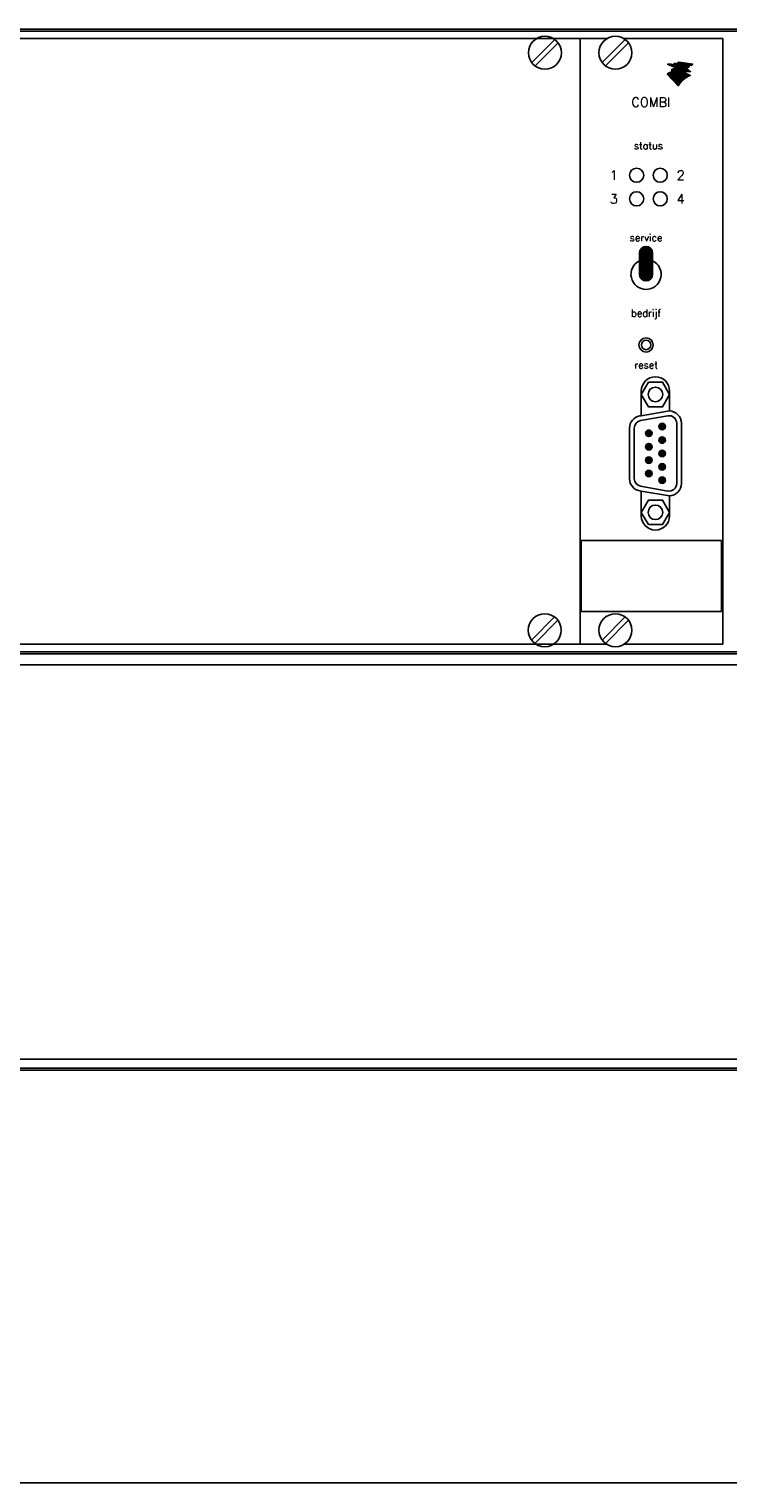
# Model space of a CAD drawing. Extents: x 0 to 599, y 0 to 420.
# Tile 5 of 10: x 141 to 170, y 299 to 361. Entities that reach past the tile are written whole.
import ezdxf
from ezdxf.enums import TextEntityAlignment as Align

# ---------------------------------------------------------------- set-up
doc = ezdxf.new("R2010")
doc.units = 0
doc.header["$MEASUREMENT"] = 0
doc.layers.get('0').update_dxf_attribs({"linetype": 'CONTINUOUS'})
doc.layers.add('L018', color=7, linetype='CONTINUOUS')
doc.layers.add('L035', color=2, linetype='CONTINUOUS')
doc.styles.add('ROMAND', font='ROMAND.shx')

# ---------------------------------------------------------------- blocks, each defined once
blk = doc.blocks.new('*X12')
at = {"color": 0}
for p, q in [((97.6, 174.53), (98.97, 175.9)), ((97.6, 174.25), (99.23, 175.88)), ((97.6, 173.97), (99.46, 175.82)), ((97.65, 174.86), (98.64, 175.85)), ((97.6, 173.68), (99.65, 175.74)), ((97.6, 173.4), (99.83, 175.63)), ((97.6, 173.12), (99.98, 175.5)), ((97.6, 172.84), (100.11, 175.35)), ((97.6, 172.55), (100.22, 175.18)), ((97.6, 172.27), (100.31, 174.98)), ((97.6, 171.99), (100.38, 174.76)), ((97.6, 171.7), (100.4, 174.5)), ((97.6, 171.42), (100.4, 174.22)), ((97.6, 171.14), (100.4, 173.94)), ((97.6, 170.86), (100.4, 173.66)), ((97.6, 170.57), (100.4, 173.37)), ((97.6, 170.29), (100.4, 173.09)), ((97.6, 170.01), (100.4, 172.81)), ((97.62, 169.75), (100.4, 172.52)), ((97.68, 169.53), (100.4, 172.24)), ((97.77, 169.33), (100.4, 171.96)), ((97.88, 169.16), (100.4, 171.68)), ((98.01, 169.01), (100.4, 171.39)), ((98.17, 168.88), (100.4, 171.11)), ((98.34, 168.77), (100.4, 170.83)), ((98.53, 168.68), (100.4, 170.54)), ((98.76, 168.62), (100.4, 170.26)), ((99.02, 168.6), (100.4, 169.98)), ((99.35, 168.64), (100.36, 169.65))]:
    blk.add_line(p, q, dxfattribs=at)
blk = doc.blocks.new('*X13')
at = {"color": 0}
for p, q in [((101.74, 137.09), (102.51, 137.86)), ((101.77, 137.41), (102.19, 137.83)), ((101.8, 136.87), (102.73, 137.8)), ((101.92, 136.71), (102.89, 137.68)), ((102.08, 136.58), (103.02, 137.52)), ((102.28, 136.5), (103.1, 137.32)), ((102.56, 136.51), (103.09, 137.04))]:
    blk.add_line(p, q, dxfattribs=at)
blk = doc.blocks.new('*X6')
at = {"color": 0}
for p, q in [((122.38, 22.4), (122.44, 22.45)), ((122.49, 22.37), (122.61, 22.48)), ((122.61, 22.34), (122.78, 22.52)), ((122.72, 22.31), (122.96, 22.55)), ((122.83, 22.28), (123.14, 22.59)), ((122.94, 22.25), (123.33, 22.64)), ((123.05, 22.22), (123.47, 22.64)), ((123.16, 22.18), (123.58, 22.61)), ((123.27, 22.15), (123.7, 22.58)), ((123.38, 22.12), (123.81, 22.56)), ((123.49, 22.09), (123.93, 22.53)), ((123.6, 22.06), (124.04, 22.5)), ((123.71, 22.03), (124.16, 22.48)), ((123.82, 22), (124.28, 22.45)), ((123.94, 21.97), (124.39, 22.43)), ((124.05, 21.94), (124.51, 22.4)), ((124.16, 21.91), (124.62, 22.37)), ((124.27, 21.88), (124.74, 22.35)), ((124.38, 21.85), (124.85, 22.32)), ((124.49, 21.82), (124.97, 22.29)), ((124.6, 21.79), (125.08, 22.27)), ((124.71, 21.76), (125.2, 22.24)), ((124.82, 21.73), (125.31, 22.22)), ((124.93, 21.7), (125.43, 22.19)), ((125.04, 21.66), (125.54, 22.16)), ((125.15, 21.63), (125.66, 22.14)), ((125.27, 21.6), (125.77, 22.11)), ((125.38, 21.57), (125.89, 22.08)), ((125.49, 21.54), (126, 22.06)), ((125.6, 21.51), (126.12, 22.03)), ((125.71, 21.48), (126.23, 22.01)), ((125.82, 21.45), (126.35, 21.98)), ((125.93, 21.42), (126.46, 21.95)), ((126.04, 21.39), (126.58, 21.93)), ((126.15, 21.36), (126.69, 21.9)), ((126.26, 21.33), (126.81, 21.87)), ((126.37, 21.3), (126.92, 21.85)), ((126.48, 21.27), (127.04, 21.82)), ((126.6, 21.24), (127.15, 21.8)), ((126.71, 21.21), (127.27, 21.77)), ((126.82, 21.18), (127.38, 21.74)), ((126.93, 21.14), (127.5, 21.72)), ((127.04, 21.11), (127.62, 21.69)), ((127.15, 21.08), (127.73, 21.66)), ((127.26, 21.05), (127.85, 21.64)), ((127.37, 21.02), (127.96, 21.61)), ((127.48, 20.99), (128.08, 21.59)), ((127.59, 20.96), (128.19, 21.56)), ((127.7, 20.93), (128.31, 21.53)), ((127.81, 20.9), (128.42, 21.51)), ((127.93, 20.87), (128.54, 21.48)), ((128.04, 20.84), (128.65, 21.45)), ((128.15, 20.81), (128.77, 21.43)), ((128.26, 20.78), (128.88, 21.4)), ((128.37, 20.75), (129, 21.38)), ((128.48, 20.72), (129.11, 21.35)), ((128.59, 20.69), (129.23, 21.32)), ((128.7, 20.66), (129.34, 21.3)), ((128.81, 20.62), (129.46, 21.27)), ((128.92, 20.59), (129.57, 21.24)), ((129.03, 20.56), (129.69, 21.22)), ((129.24, 20.63), (129.8, 21.19)), ((129.5, 20.75), (129.92, 21.17)), ((129.79, 20.89), (130.03, 21.14)), ((130.1, 21.07), (130.15, 21.11))]:
    blk.add_line(p, q, dxfattribs=at)
blk = doc.blocks.new('*X7')
at = {"color": 0}
for p, q in [((124.46, 22.92), (124.55, 23.01)), ((124.58, 22.9), (124.79, 23.11)), ((124.7, 22.88), (125.06, 23.23)), ((124.82, 22.86), (125.23, 23.27)), ((124.94, 22.83), (125.35, 23.25)), ((125.06, 22.81), (125.48, 23.23)), ((125.18, 22.79), (125.6, 23.21)), ((125.3, 22.77), (125.72, 23.19)), ((125.42, 22.74), (125.85, 23.17)), ((125.54, 22.72), (125.97, 23.16)), ((125.65, 22.7), (126.09, 23.14)), ((125.77, 22.68), (126.22, 23.12)), ((125.89, 22.66), (126.34, 23.1)), ((126.01, 22.63), (126.46, 23.08)), ((126.13, 22.61), (126.58, 23.06)), ((126.25, 22.59), (126.71, 23.05)), ((126.37, 22.57), (126.83, 23.03)), ((126.49, 22.54), (126.95, 23.01)), ((126.61, 22.52), (127.08, 22.99)), ((126.73, 22.5), (127.2, 22.97)), ((126.85, 22.48), (127.32, 22.95)), ((126.97, 22.46), (127.44, 22.93)), ((127.08, 22.43), (127.57, 22.92)), ((127.2, 22.41), (127.69, 22.9)), ((127.32, 22.39), (127.81, 22.88)), ((127.44, 22.37), (127.94, 22.86)), ((127.56, 22.34), (128.06, 22.84)), ((127.68, 22.32), (128.18, 22.82)), ((127.8, 22.3), (128.31, 22.8)), ((127.92, 22.28), (128.43, 22.79)), ((128.04, 22.25), (128.55, 22.77)), ((128.16, 22.23), (128.67, 22.75)), ((128.28, 22.21), (128.8, 22.73)), ((128.4, 22.19), (128.92, 22.71)), ((128.51, 22.17), (129.04, 22.69)), ((128.63, 22.14), (129.17, 22.68)), ((128.75, 22.12), (129.29, 22.66)), ((128.87, 22.1), (129.41, 22.64)), ((128.99, 22.08), (129.53, 22.62)), ((129.11, 22.05), (129.66, 22.6)), ((129.23, 22.03), (129.78, 22.58)), ((129.35, 22.01), (129.9, 22.56)), ((129.47, 21.99), (130.03, 22.55)), ((129.59, 21.96), (130.15, 22.53)), ((129.71, 21.94), (130.27, 22.51)), ((129.82, 21.92), (130.39, 22.49)), ((129.94, 21.9), (130.52, 22.47)), ((130.06, 21.88), (130.64, 22.45)), ((130.18, 21.85), (130.76, 22.43)), ((130.3, 21.83), (130.89, 22.42)), ((130.42, 21.81), (131.01, 22.4)), ((130.54, 21.79), (131.13, 22.38)), ((130.66, 21.76), (131.26, 22.36)), ((130.78, 21.74), (131.38, 22.34)), ((130.9, 21.72), (131.5, 22.32)), ((131.02, 21.7), (131.62, 22.31)), ((131.46, 22), (131.75, 22.29))]:
    blk.add_line(p, q, dxfattribs=at)
blk = doc.blocks.new('*X8')
at = {"color": 0}
for p, q in [((0.41, 10.45), (0.43, 10.47)), ((0.51, 10.41), (0.57, 10.47)), ((0.61, 10.37), (0.71, 10.47)), ((0.71, 10.33), (0.85, 10.47)), ((0.81, 10.29), (1, 10.47)), ((0.91, 10.25), (1.15, 10.48)), ((1.02, 10.21), (1.29, 10.49)), ((1.12, 10.17), (1.44, 10.49)), ((1.22, 10.13), (1.59, 10.5)), ((1.32, 10.09), (1.75, 10.52)), ((1.42, 10.04), (1.9, 10.53)), ((1.52, 10), (2.03, 10.52)), ((1.62, 9.96), (2.14, 10.48)), ((1.72, 9.92), (2.25, 10.45)), ((1.82, 9.88), (2.35, 10.41)), ((1.92, 9.84), (2.46, 10.38)), ((2.02, 9.8), (2.57, 10.35)), ((2.12, 9.76), (2.67, 10.31)), ((2.22, 9.72), (2.78, 10.28)), ((2.32, 9.68), (2.89, 10.24)), ((2.39, 7.2), (2.73, 7.54)), ((2.4, 7.35), (2.57, 7.52)), ((2.41, 7.5), (2.42, 7.51)), ((2.42, 7.79), (2.77, 8.14)), ((2.43, 9.64), (2.99, 10.21)), ((2.43, 7.94), (2.61, 8.13)), ((2.44, 8.09), (2.46, 8.12)), ((2.52, 7.19), (2.89, 7.56)), ((2.53, 9.6), (3.1, 10.17)), ((2.56, 7.79), (2.94, 8.17)), ((2.63, 9.56), (3.21, 10.14)), ((2.67, 7.2), (3.06, 7.59)), ((2.71, 7.8), (3.11, 8.2)), ((2.73, 9.52), (3.31, 10.1)), ((2.83, 9.48), (3.42, 10.07)), ((2.83, 7.21), (3.24, 7.63)), ((2.86, 7.81), (3.29, 8.24)), ((2.93, 9.43), (3.53, 10.03)), ((2.98, 7.23), (3.43, 7.67)), ((3.03, 9.39), (3.63, 10)), ((3.03, 7.84), (3.48, 8.29)), ((3.08, 6.48), (3.73, 7.12)), ((3.13, 9.35), (3.74, 9.96)), ((3.14, 7.25), (3.63, 7.73)), ((3.2, 7.87), (3.69, 8.35)), ((3.23, 9.31), (3.85, 9.93)), ((3.26, 6.51), (3.93, 7.18)), ((3.32, 7.28), (3.85, 7.81)), ((3.33, 9.27), (3.95, 9.89)), ((3.39, 7.91), (3.91, 8.44)), ((3.43, 9.23), (4.06, 9.86)), ((3.44, 6.55), (4.15, 7.26)), ((3.51, 7.33), (4.08, 7.9)), ((3.53, 9.19), (4.17, 9.82)), ((3.59, 7.97), (4.17, 8.55)), ((3.63, 9.15), (4.27, 9.79)), ((3.64, 6.61), (4.38, 7.35)), ((3.72, 7.4), (4.34, 8.02)), ((3.74, 9.11), (4.38, 9.75)), ((3.81, 8.05), (4.46, 8.71)), ((3.84, 9.07), (4.49, 9.72)), ((3.85, 6.68), (4.64, 7.47)), ((3.94, 9.03), (4.59, 9.68)), ((3.94, 7.47), (4.63, 8.17)), ((4.04, 8.99), (4.7, 9.65)), ((4.06, 8.16), (5.34, 9.44)), ((4.08, 6.76), (4.94, 7.62)), ((4.14, 8.95), (4.81, 9.61)), ((4.17, 7.57), (4.95, 8.35)), ((4.24, 8.91), (4.91, 9.58)), ((4.33, 6.88), (5.28, 7.82)), ((4.34, 8.87), (5.02, 9.54)), ((4.35, 8.31), (5.45, 9.41)), ((4.44, 8.82), (5.13, 9.51)), ((4.44, 7.69), (5.98, 9.23)), ((4.54, 8.78), (5.23, 9.48)), ((4.63, 7.03), (5.66, 8.07)), ((4.64, 6.19), (5.79, 7.34)), ((4.7, 8.52), (5.55, 9.37)), ((4.73, 7.85), (6.09, 9.2)), ((4.94, 8.62), (5.66, 9.34)), ((4.94, 6.36), (6.22, 7.63)), ((4.96, 7.23), (6.73, 8.99)), ((5.04, 8.58), (5.77, 9.3)), ((5.1, 8.07), (6.19, 9.16)), ((5.14, 8.54), (5.87, 9.27)), ((5.29, 6.56), (6.56, 7.83)), ((5.35, 7.47), (6.83, 8.95)), ((5.45, 5.73), (6.85, 7.13)), ((5.54, 8.37), (6.3, 9.13)), ((5.65, 8.33), (6.41, 9.09)), ((5.72, 6.85), (7.58, 8.71)), ((5.75, 8.29), (6.51, 9.06)), ((5.83, 5.97), (7.14, 7.28)), ((5.85, 8.25), (6.62, 9.02)), ((5.87, 7.85), (6.94, 8.92)), ((6.25, 8.09), (7.05, 8.88)), ((6.32, 6.32), (7.4, 7.4)), ((6.35, 8.05), (7.15, 8.85)), ((6.36, 7.35), (7.68, 8.67)), ((6.45, 8.01), (7.26, 8.81)), ((6.55, 7.97), (7.37, 8.78)), ((6.65, 7.92), (7.47, 8.74)), ((6.77, 7.62), (7.79, 8.64)), ((6.96, 6.82), (7.63, 7.49)), ((7.07, 7.77), (7.9, 8.61)), ((7.31, 7.88), (8, 8.57)), ((7.31, 7.03), (7.84, 7.56)), ((7.53, 7.96), (8.11, 8.54)), ((7.59, 7.17), (8.04, 7.62)), ((7.73, 8.02), (8.22, 8.5)), ((7.83, 7.26), (8.23, 7.66)), ((7.92, 8.06), (8.32, 8.47)), ((8.05, 7.34), (8.41, 7.7)), ((8.1, 8.1), (8.43, 8.43)), ((8.25, 7.4), (8.58, 7.73)), ((8.28, 8.14), (8.54, 8.4)), ((8.43, 7.44), (8.74, 7.75)), ((8.45, 8.16), (8.65, 8.37)), ((8.61, 8.19), (8.8, 8.37)), ((8.62, 7.49), (8.9, 7.77)), ((8.77, 8.2), (8.94, 8.37)), ((8.8, 7.52), (9.06, 7.79)), ((8.92, 8.21), (9.08, 8.37)), ((8.97, 7.55), (9.21, 7.8)), ((9.07, 8.22), (9.21, 8.37)), ((9.13, 7.58), (9.36, 7.8)), ((9.2, 6.79), (9.53, 7.12)), ((9.21, 8.22), (9.35, 8.36)), ((9.29, 7.59), (9.5, 7.8)), ((9.35, 8.22), (9.47, 8.34)), ((9.38, 6.83), (9.69, 7.14)), ((9.45, 7.61), (9.64, 7.8)), ((9.48, 8.21), (9.6, 8.33)), ((9.55, 6.87), (9.84, 7.16)), ((9.6, 7.62), (9.78, 7.8)), ((9.62, 8.2), (9.72, 8.31)), ((9.72, 6.9), (10, 7.17)), ((9.74, 8.19), (9.81, 8.25)), ((9.74, 7.62), (9.91, 7.79)), ((9.87, 8.17), (9.89, 8.19)), ((9.89, 7.62), (10.05, 7.78)), ((9.89, 6.92), (10.14, 7.17)), ((10.03, 7.62), (10.18, 7.77)), ((10.05, 6.94), (10.29, 7.18)), ((10.16, 7.62), (10.3, 7.76)), ((10.21, 6.95), (10.43, 7.18)), ((10.3, 7.61), (10.43, 7.74)), ((10.36, 6.97), (10.57, 7.18)), ((10.43, 7.6), (10.54, 7.71)), ((10.51, 6.97), (10.71, 7.17)), ((10.55, 7.58), (10.62, 7.65)), ((10.65, 6.98), (10.84, 7.16)), ((10.68, 7.57), (10.7, 7.59)), ((10.8, 6.98), (10.97, 7.15)), ((10.94, 6.98), (11.09, 7.13)), ((0.17, 5.68), (0.19, 5.7)), ((0.23, 5.61), (0.64, 6.01)), ((0.3, 5.54), (1, 6.24)), ((0.37, 5.46), (1.32, 6.41)), ((0.44, 5.39), (1.6, 6.55)), ((0.51, 5.32), (1.87, 6.68)), ((0.58, 5.24), (2.13, 6.8)), ((0.65, 5.17), (2.38, 6.91)), ((0.71, 5.1), (2.53, 6.92)), ((0.78, 5.03), (2.69, 6.93)), ((0.85, 4.95), (2.84, 6.94)), ((0.92, 4.88), (2.35, 6.31)), ((0.99, 4.81), (2.37, 6.19)), ((1.06, 4.73), (2.52, 6.19)), ((1.13, 4.66), (2.67, 6.2)), ((1.19, 4.59), (2.82, 6.22)), ((1.26, 4.51), (2.32, 5.57)), ((1.33, 4.44), (2.31, 5.42)), ((1.4, 4.37), (2.4, 5.37)), ((1.47, 4.3), (2.55, 5.38)), ((1.54, 4.22), (2.7, 5.39)), ((1.6, 4.15), (2.86, 5.4)), ((1.67, 4.08), (2.27, 4.68)), ((1.74, 4), (2.27, 4.53)), ((1.81, 3.93), (2.35, 4.47)), ((1.88, 3.86), (2.5, 4.48)), ((1.95, 3.79), (2.65, 4.49)), ((2.02, 3.71), (2.81, 4.5)), ((2.08, 3.64), (2.97, 4.52)), ((2.15, 3.57), (3.13, 4.54)), ((2.22, 3.49), (3.3, 4.57)), ((2.29, 3.42), (3.47, 4.6)), ((2.34, 4.75), (3.02, 5.42)), ((2.36, 3.35), (3.65, 4.64)), ((2.37, 5.62), (2.98, 6.24)), ((2.43, 3.27), (3.83, 4.68)), ((2.45, 6.41), (3.01, 6.97)), ((2.49, 4.75), (3.19, 5.45)), ((2.49, 3.2), (4.02, 4.73)), ((2.52, 5.63), (3.15, 6.26)), ((2.56, 3.13), (4.22, 4.79)), ((2.6, 6.42), (3.18, 6.99)), ((2.63, 3.06), (4.43, 4.85)), ((2.64, 4.76), (3.36, 5.48)), ((2.67, 5.64), (3.32, 6.29)), ((2.7, 2.98), (4.65, 4.94)), ((2.75, 6.43), (3.35, 7.03)), ((2.77, 2.91), (4.89, 5.03)), ((2.8, 4.78), (3.53, 5.51)), ((2.83, 5.66), (3.5, 6.32)), ((2.84, 2.84), (5.14, 5.14)), ((2.91, 6.45), (3.53, 7.07)), ((2.91, 2.76), (5.4, 5.26)), ((2.96, 4.79), (3.72, 5.56)), ((2.97, 2.69), (5.69, 5.41)), ((2.99, 5.68), (3.68, 6.37)), ((3.04, 2.62), (6, 5.58)), ((3.11, 2.55), (6.36, 5.79)), ((3.12, 4.82), (3.91, 5.61)), ((3.16, 5.71), (3.88, 6.42)), ((3.18, 2.47), (6.82, 6.11)), ((3.25, 2.4), (7.24, 6.39)), ((3.29, 4.85), (4.11, 5.66)), ((3.32, 2.33), (7.54, 6.55)), ((3.34, 5.74), (4.08, 6.48)), ((3.38, 2.25), (7.8, 6.67)), ((3.45, 2.18), (8.03, 6.76)), ((3.47, 4.89), (4.32, 5.73)), ((3.52, 2.11), (8.25, 6.84)), ((3.52, 5.78), (4.3, 6.56)), ((3.59, 2.03), (8.46, 6.9)), ((3.66, 1.96), (8.65, 6.95)), ((3.66, 4.93), (4.54, 5.81)), ((3.71, 5.83), (4.53, 6.65)), ((3.73, 1.89), (8.32, 6.48)), ((3.8, 1.82), (8.41, 6.43)), ((3.86, 1.74), (8.51, 6.39)), ((3.86, 4.99), (4.78, 5.91)), ((3.92, 5.9), (4.79, 6.77)), ((3.93, 1.67), (8.61, 6.35)), ((4, 1.6), (8.71, 6.3)), ((4.06, 5.05), (5.04, 6.03)), ((4.07, 1.52), (8.8, 6.26)), ((4.14, 5.98), (5.08, 6.91)), ((4.14, 1.45), (8.9, 6.21)), ((4.21, 1.38), (9, 6.17)), ((4.27, 1.31), (9.09, 6.12)), ((4.29, 5.13), (5.32, 6.17)), ((4.34, 1.23), (9.19, 6.08)), ((4.37, 6.07), (5.42, 7.12)), ((4.41, 1.16), (9.29, 6.04)), ((4.48, 1.09), (9.39, 5.99)), ((4.53, 5.23), (5.64, 6.35)), ((4.55, 1.01), (9.48, 5.95)), ((4.62, 0.94), (9.58, 5.9)), ((4.69, 0.87), (9.68, 5.86)), ((4.75, 0.79), (9.78, 5.82)), ((4.79, 5.36), (5.99, 6.56)), ((4.82, 0.72), (9.87, 5.77)), ((4.89, 0.65), (9.97, 5.73)), ((4.96, 0.58), (10.07, 5.68)), ((5.03, 0.5), (10.16, 5.64)), ((5.1, 5.52), (6.48, 6.9)), ((5.1, 0.43), (10.26, 5.6)), ((5.17, 0.36), (10.36, 5.55)), ((5.23, 0.28), (10.46, 5.51)), ((5.3, 0.21), (6.75, 1.65)), ((5.37, 0.14), (6.11, 0.88)), ((5.44, 0.06), (5.75, 0.37)), ((7.91, 2.82), (10.55, 5.46)), ((8.38, 6.55), (8.84, 7)), ((8.6, 6.62), (9.02, 7.04)), ((8.69, 3.46), (10.65, 5.42)), ((8.81, 6.69), (9.19, 7.07)), ((9.01, 6.74), (9.36, 7.1)), ((9.2, 3.82), (10.75, 5.37)), ((9.61, 4.09), (10.85, 5.33)), ((9.97, 4.32), (10.94, 5.29)), ((10.3, 4.5), (11.04, 5.24)), ((10.6, 4.66), (11.14, 5.2)), ((10.89, 4.81), (11.23, 5.15)), ((11.07, 6.97), (11.22, 7.12)), ((11.16, 4.93), (11.33, 5.11)), ((11.2, 6.96), (11.34, 7.1)), ((11.33, 6.95), (11.43, 7.05)), ((11.41, 5.05), (11.43, 5.07)), ((11.46, 6.93), (11.51, 6.99)), ((11.58, 6.91), (11.59, 6.93))]:
    blk.add_line(p, q, dxfattribs=at)
blk = doc.blocks.new('RIKZLOGO')
at = {"layer": 'L018'}
for points in [[(8.46, 7.07, 0.096785), (6.79, 7, 0.112197), (5.38, 6.38, -0.053563), (4.02, 5.44, -0.118977), (1.87, 4.87), (1.86, 4.65, 0.119963), (4.55, 5.39, 0.023106), (5.18, 5.76, -0.122288), (7.14, 6.67, -0.085653), (8.96, 6.7), (9.16, 6.55, 0.099961), (7.16, 6.45, 0.132183), (5.44, 5.55, -0.038085), (4.43, 4.88, -0.13681), (1.83, 4.11), (1.82, 3.87, 0.080811), (3.82, 4.25, 0.058894), (5.63, 5.19, -0.082225), (6.8, 5.85, -0.092855), (8.97, 6.22, -0.043537), (9.72, 6.14), (9.93, 5.98, 0.043537), (9.18, 6.05, 0.092855), (7.02, 5.63), (9.77, 4.38, 0.150009), (4.62, 0), (0, 4.93, -0.041294), (1.09, 5.6, -0.010407), (1.92, 5.99, 0.132383), (4.35, 6.73, 0.030321), (4.97, 7.13), (4.64, 7.26, -0.11427), (2.64, 6.29, -0.024949), (1.93, 6.22), (1.94, 6.51, 0.11191), (3.77, 7.03, 0.032243), (4.37, 7.37), (4.09, 7.49, -0.04183), (3.36, 7.06, -0.112427), (1.95, 6.75), (1.97, 7.03, 0.126525), (3.82, 7.6), (0.18, 9.07, 0.026013), (1.57, 9.13), (7.33, 7.25, -0.052836), (8.28, 7.2)], [(4.42, 6.09), (4.99, 6.43, -0.043255), (5.66, 6.85), (5.22, 7.03, -0.05292), (3.87, 6.09, -0.124489), (1.9, 5.55), (1.89, 5.36, 0.129366)], [(2.6, 9.26), (8.48, 7.64, 0.030795), (9.44, 8.12), (3.56, 9.46, -0.019263)], [(5.08, 10), (10.82, 9.14, -0.035988), (10.21, 8.62), (4.4, 9.71, 0.037759)]]:
    blk.add_lwpolyline(points, format="xyb", close=True, dxfattribs=at)
at = {"layer": 'L018', "xscale": 0.8664800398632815, "yscale": 0.8664800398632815, "zscale": 0.8664800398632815}
for name, p in [('*X8', (-0.14, 0)), ('*X6', (-103.35, -10.17)), ('*X7', (-103.35, -10.17))]:
    blk.add_blockref(name, p, dxfattribs=at)

msp = doc.modelspace()

# ---------------------------------------------------------------- linework, layer by layer
at = {"layer": 'L018'}
for p, q in [((162.286, 360.356), (135.531, 360.356)), ((164.151, 360.356), (159.925, 360.356)), ((163.07, 360.316), (162.084, 359.33)), ((162.227, 359.188), (163.213, 360.174)), ((164.151, 360.356), (163.011, 360.356)), ((164.151, 334.493), (164.151, 360.356)), ((165.298, 360.356), (164.151, 360.356)), ((165.298, 360.356), (164.151, 360.356)), ((164.151, 334.493), (164.151, 360.356)), ((164.151, 334.493), (164.151, 360.356)), ((164.151, 334.493), (164.151, 360.356)), ((164.151, 334.493), (164.151, 360.356)), ((164.151, 360.356), (164.151, 360.155)), ((164.151, 360.356), (164.151, 360.155)), ((165.096, 359.33), (166.082, 360.316)), ((166.082, 360.316), (165.096, 359.33)), ((165.239, 359.188), (166.225, 360.174)), ((165.239, 359.188), (166.225, 360.174)), ((170.249, 360.356), (166.023, 360.356)), ((170.249, 360.356), (166.023, 360.356)), ((170.249, 334.493), (170.249, 360.356)), ((166.687, 350.292), (166.687, 351.198)), ((167.251, 350.292), (167.251, 351.198)), ((166.767, 345.311), (166.767, 344.254)), ((167.975, 345.311), (167.975, 344.455)), ((166.767, 344.254), (166.697, 344.242)), ((166.732, 344.044), (167.899, 344.25)), ((167.975, 344.455), (166.767, 344.254)), ((168.277, 343.932), (168.277, 341.356)), ((168.478, 343.932), (168.478, 341.356)), ((166.264, 341.561), (166.264, 343.727)), ((166.466, 341.561), (166.466, 343.727)), ((166.767, 341.034), (166.697, 341.046)), ((166.732, 341.244), (167.899, 341.038)), ((167.975, 340.833), (166.767, 341.034)), ((166.767, 339.977), (166.767, 341.034)), ((167.975, 339.977), (167.975, 340.833)), ((170.189, 338.921), (164.201, 338.921)), ((170.189, 338.921), (164.201, 338.921)), ((164.201, 338.921), (164.201, 335.901)), ((164.201, 338.921), (164.201, 335.901)), ((164.201, 338.921), (164.201, 335.901)), ((164.201, 338.921), (164.201, 335.901)), ((164.201, 338.921), (164.201, 335.901)), ((164.201, 338.921), (164.201, 335.901)), ((170.189, 338.921), (170.189, 335.901)), ((170.189, 335.901), (170.189, 338.921)), ((170.189, 335.901), (164.201, 335.901)), ((164.201, 335.901), (170.189, 335.901)), ((162.077, 334.675), (163.063, 335.661)), ((163.206, 335.518), (162.22, 334.532)), ((165.096, 334.675), (166.082, 335.661)), ((165.096, 334.675), (166.082, 335.661)), ((165.096, 334.675), (166.082, 335.661)), ((165.239, 334.532), (166.225, 335.518)), ((166.225, 335.518), (165.239, 334.532)), ((135.531, 334.493), (162.279, 334.493)), ((159.925, 334.493), (164.151, 334.493)), ((163.004, 334.493), (164.151, 334.493)), ((164.151, 334.493), (165.298, 334.493)), ((166.023, 334.493), (170.249, 334.493)), ((97.244, 333.623), (182.544, 333.623)), ((97.244, 316.783), (182.544, 316.783))]:
    msp.add_line(p, q, dxfattribs=at)
for points in [[(167.069, 345.683), (166.767, 345.16), (167.069, 344.637), (167.673, 344.637), (167.975, 345.16), (167.673, 345.683)], [(167.069, 339.605), (166.767, 340.128), (167.069, 340.651), (167.673, 340.651), (167.975, 340.128), (167.673, 339.605)]]:
    msp.add_lwpolyline(points, close=True, dxfattribs=at)
for centre, radius in [((162.649, 359.752), 0.704), ((165.661, 359.752), 0.704), ((165.661, 359.752), 0.704), ((166.566, 354.519), 0.302), ((167.573, 354.519), 0.302), ((166.566, 353.513), 0.302), ((167.573, 353.513), 0.302), ((166.969, 347.273), 0.302), ((166.969, 347.273), 0.201), ((167.371, 345.16), 0.312), ((167.657, 343.787), 0.139), ((167.086, 343.501), 0.139), ((167.657, 343.216), 0.139), ((167.086, 342.93), 0.139), ((167.657, 342.644), 0.139), ((167.086, 342.358), 0.139), ((167.657, 342.072), 0.139), ((167.086, 341.787), 0.139), ((167.657, 341.501), 0.139), ((167.371, 340.128), 0.312), ((162.641, 335.096), 0.704), ((165.661, 335.096), 0.704), ((165.661, 335.096), 0.704)]:
    msp.add_circle(centre, radius, dxfattribs=at)
for centre, radius, start, end in [((166.969, 351.198), 0.282, 0, 180), ((166.969, 350.292), 0.644, 115.94448, 64.05552), ((166.969, 350.292), 0.282, 180, 0), ((167.371, 345.311), 0.604, 0, 180), ((166.788, 343.727), 0.523, 100, 180), ((166.788, 343.727), 0.322, 100, 180), ((167.955, 343.932), 0.322, 0, 100), ((167.955, 343.932), 0.523, 0, 87.79577), ((166.788, 341.561), 0.523, 180, 260), ((166.788, 341.561), 0.322, 180, 260), ((167.955, 341.356), 0.322, 260, 0), ((167.955, 341.356), 0.523, 272.20423, 0), ((167.371, 339.977), 0.604, 180, 0)]:
    msp.add_arc(centre, radius, start, end, dxfattribs=at)
at = {"layer": 'L035', "linetype": 'Continuous'}
for p, q in [((91.422, 360.76), (188.578, 360.76)), ((91.422, 360.673), (188.578, 360.673)), ((91.422, 334.177), (188.578, 334.177)), ((91.422, 334.09), (188.578, 334.09)), ((91.422, 298.69), (188.578, 298.69))]:
    msp.add_line(p, q, dxfattribs=at)
at = {"layer": 'L035'}
for p, q in [((188.578, 316.397), (91.422, 316.397)), ((188.578, 316.31), (91.422, 316.31))]:
    msp.add_line(p, q, dxfattribs=at)

# ---------------------------------------------------------------- block references
at = {"layer": 'L018'}
for name, p, xscale, yscale, zscale in [('RIKZLOGO', (167.874, 358.343), 0.1006356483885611, 0.1006356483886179, 0.1006356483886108), ('*X12', (147.043, 316.076), 0.2012712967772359, 0.2012712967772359, 0.2012712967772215), ('*X13', (147.043, 316.177), 0.2012712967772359, 0.2012712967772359, 0.2012712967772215), ('*X13', (146.471, 315.891), 0.2012712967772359, 0.2012712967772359, 0.2012712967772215), ('*X13', (147.043, 315.605), 0.2012712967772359, 0.2012712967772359, 0.2012712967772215), ('*X13', (146.471, 315.319), 0.2012712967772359, 0.2012712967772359, 0.2012712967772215), ('*X13', (147.043, 315.034), 0.2012712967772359, 0.2012712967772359, 0.2012712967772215), ('*X13', (146.471, 314.748), 0.2012712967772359, 0.2012712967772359, 0.2012712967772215), ('*X13', (147.043, 314.462), 0.2012712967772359, 0.2012712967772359, 0.2012712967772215), ('*X13', (146.471, 314.176), 0.2012712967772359, 0.2012712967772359, 0.2012712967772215), ('*X13', (147.043, 313.89), 0.2012712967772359, 0.2012712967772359, 0.2012712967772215)]:
    msp.add_blockref(name, p, dxfattribs=dict(at, xscale=xscale, yscale=yscale, zscale=zscale))

# ---------------------------------------------------------------- texts
at = {"layer": 'L018', "style": 'ROMAND'}
for s, height, p in [('COMBI', 0.4025, (167.17, 357.437)), ('status', 0.3019, (167.069, 355.626)), ('service', 0.3019, (166.969, 351.701)), ('bedrijf', 0.3019, (166.969, 348.481)), ('reset', 0.3019, (166.969, 346.267))]:
    msp.add_text(s, height=height, dxfattribs=at).set_placement(p, align=Align.CENTER)
for s, p in [('1', (165.761, 354.519)), ('3', (165.761, 353.513))]:
    msp.add_text(s, height=0.403, dxfattribs=at).set_placement(p, align=Align.MIDDLE_RIGHT)
for s, p in [('2', (168.277, 354.519)), ('4', (168.277, 353.513))]:
    msp.add_text(s, height=0.403, dxfattribs=at).set_placement(p, align=Align.MIDDLE_LEFT)

doc.saveas('drawing.dxf')
